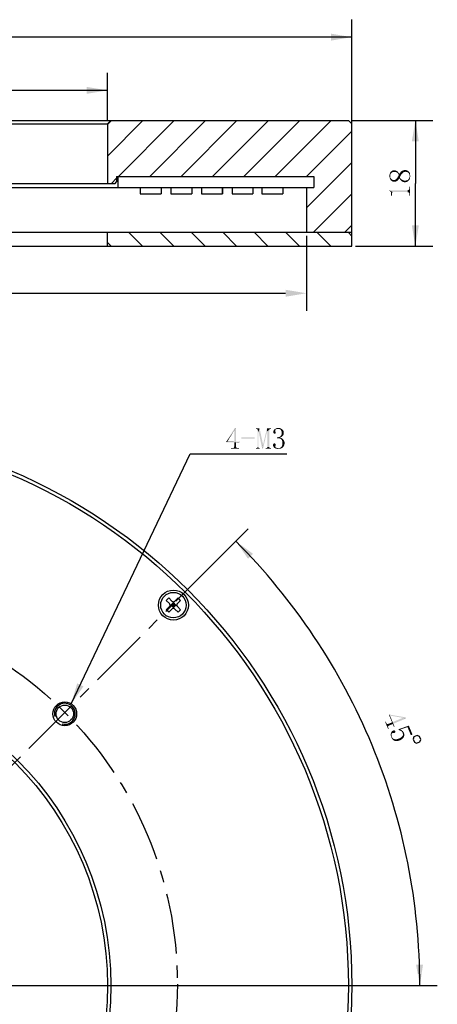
# Model space of a CAD drawing. Header units: millimetres. Extents: x 62 to 238, y 11 to 279.
# Tile 4 of 4: x 178 to 238, y 136 to 277. Entities that reach past the tile are written whole.
import ezdxf

# ---------------------------------------------------------------- set-up
doc = ezdxf.new("R2010")
doc.units = ezdxf.units.MM
doc.header["$LTSCALE"] = 23.1
doc.header["$PDMODE"] = 3
doc.header["$PDSIZE"] = 8
doc.linetypes.add('CENTER', pattern=[0.6, 0.375, -0.075, 0.075, -0.075])
doc.layers.get('0').update_dxf_attribs({"linetype": 'CONTINUOUS'})
doc.layers.get('Defpoints').update_dxf_attribs({"linetype": 'CONTINUOUS'})
for name, color, linetype in [('00_COMPONENTS', 7, 'CONTINUOUS'), ('03_ALL_AXES', 7, 'CONTINUOUS'), ('50_ALL_DETAILS', 7, 'CONTINUOUS'), ('51__DRAFT_DIMS', 7, 'CONTINUOUS')]:
    doc.layers.add(name, color=color, linetype=linetype)
doc.styles.get("Standard").update_dxf_attribs({"font": 'simfang.ttf'})
doc.dimstyles.new('DIMSTYLE_2', dxfattribs={"dimtxt": 3, "dimasz": 3, "dimexe": 2.5, "dimexo": 0.5, "dimgap": 3, "dimtad": 1, "dimdec": 1, "dimdsep": 46, "dimtxsty": 'STANDARD', "dimblk": '_FILLED', "dimblk1": '_FILLED', "dimblk2": '_FILLED', "dimcen": 0.09, "dimclrt": 3, "dimazin": 2, "dimtp": 0.5, "dimtm": 0.5, "dimtfac": 1, "dimtdec": -1, "dimtofl": 0, "dimtmove": 0, "dimatfit": 3, "dimldrblk": '_FILLED', "dimfxl": 1, "dimtolj": 1, "dimarcsym": 0})
doc.dimstyles.new('DIMSTYLE_3', dxfattribs={"dimtxt": 3, "dimasz": 3, "dimexe": 2.5, "dimexo": 0.5, "dimgap": 0.75, "dimtad": 1, "dimdsep": 46, "dimtxsty": 'STANDARD', "dimblk": '_FILLED', "dimblk1": '_FILLED', "dimblk2": '_FILLED', "dimcen": 0.09, "dimclrt": 3, "dimazin": 2, "dimtp": 0.5, "dimtm": 0.5, "dimtfac": 1, "dimtofl": 0, "dimtmove": 0, "dimatfit": 3, "dimldrblk": '_FILLED', "dimfxl": 1, "dimtolj": 1, "dimarcsym": 0})
doc.dimstyles.new('DIMSTYLE_4', dxfattribs={"dimtxt": 3, "dimasz": 3, "dimexe": 2.5, "dimexo": 0.5, "dimgap": 0.75, "dimtad": 1, "dimdsep": 46, "dimtxsty": 'STANDARD', "dimblk": '_FILLED', "dimblk1": '_FILLED', "dimblk2": '_FILLED', "dimcen": 0.09, "dimclrt": 3, "dimazin": 2, "dimtp": 0.3, "dimtm": 0.3, "dimtfac": 1, "dimtofl": 0, "dimtmove": 0, "dimatfit": 3, "dimldrblk": '_FILLED', "dimfxl": 1, "dimtolj": 1, "dimarcsym": 0})
doc.dimstyles.new('DIMSTYLE_5', dxfattribs={"dimtxt": 3, "dimasz": 3, "dimexe": 2.5, "dimexo": 0.5, "dimgap": 0.75, "dimtad": 1, "dimdsep": 46, "dimtxsty": 'STANDARD', "dimblk": '_FILLED', "dimblk1": '_FILLED', "dimblk2": '_FILLED', "dimcen": 0.09, "dimclrt": 3, "dimazin": 2, "dimtp": 0.2, "dimtm": 0.2, "dimtfac": 1, "dimtofl": 0, "dimtmove": 0, "dimatfit": 3, "dimldrblk": '_FILLED', "dimfxl": 1, "dimtolj": 1, "dimarcsym": 0})
doc.dimstyles.get("Standard").update_dxf_attribs({"dimtxt": 3, "dimasz": 3, "dimexe": 2.5, "dimexo": 0.5, "dimtad": 1, "dimdsep": 46, "dimtxsty": 'STANDARD', "dimblk": '_FILLED', "dimblk1": '_FILLED', "dimblk2": '_FILLED', "dimcen": 0.09, "dimclrt": 3, "dimazin": 2, "dimtol": 1, "dimtp": 0.01, "dimtm": 0.01, "dimtfac": 1, "dimtofl": 0, "dimtmove": 0, "dimatfit": 3, "dimldrblk": '_FILLED', "dimfxl": 1, "dimtolj": 1, "dimarcsym": 0})

# ---------------------------------------------------------------- blocks, each defined once
blk = doc.blocks.new('*D2')
at = {"layer": '51__DRAFT_DIMS', "color": 4}
for p, q in [((200.09, 193.91), (210.46, 204.28)), ((180.6, 138.92), (237.53, 138.92))]:
    blk.add_line(p, q, dxfattribs=at)
for start, end in [(22.5, 45), (0, 22.5)]:
    blk.add_arc((145.1, 138.92), 89.92, start, end, dxfattribs=at)
for points in [[(211.14, 200.7), (208.69, 202.51), (210.42, 200)], [(234.48, 141.91), (235.03, 138.92), (235.48, 141.93)]]:
    blk.add_solid(points, dxfattribs=at)
blk = doc.blocks.new('_FILLED')
at = {"color": 0, "linetype": 'ByBlock'}
blk.add_solid([(0, 0), (-1, 0.167), (-1, -0.167)], dxfattribs=at)
blk = doc.blocks.new('*D3')
at = {"layer": '51__DRAFT_DIMS', "color": 4}
for p, q in [((65.29, 261.22), (65.29, 277.15)), ((225.29, 261.22), (225.29, 277.15)), ((65.29, 274.65), (145.29, 274.65)), ((225.29, 274.65), (145.29, 274.65))]:
    blk.add_line(p, q, dxfattribs=at)
at = {"layer": '51__DRAFT_DIMS', "color": 4, "xscale": 3, "yscale": 3, "zscale": 3, "rotation": 180}
blk.add_blockref('_FILLED', (65.29, 274.65), dxfattribs=at)
at = {"layer": '51__DRAFT_DIMS', "color": 4, "xscale": 3, "yscale": 3, "zscale": 3}
blk.add_blockref('_FILLED', (225.29, 274.65), dxfattribs=at)
blk = doc.blocks.new('*D4')
at = {"layer": '51__DRAFT_DIMS', "color": 4}
for p, q in [((100.29, 262.72), (100.29, 269.53)), ((190.29, 262.72), (190.29, 269.53)), ((100.29, 267.03), (145.29, 267.03)), ((190.29, 267.03), (145.29, 267.03))]:
    blk.add_line(p, q, dxfattribs=at)
at = {"layer": '51__DRAFT_DIMS', "color": 4, "xscale": 3, "yscale": 3, "zscale": 3, "rotation": 180}
blk.add_blockref('_FILLED', (100.29, 267.03), dxfattribs=at)
at = {"layer": '51__DRAFT_DIMS', "color": 4, "xscale": 3, "yscale": 3, "zscale": 3}
blk.add_blockref('_FILLED', (190.29, 267.03), dxfattribs=at)
blk = doc.blocks.new('*D5')
at = {"layer": '51__DRAFT_DIMS', "color": 4}
for p, q in [((225.29, 262.72), (236.88, 262.72)), ((234.38, 262.72), (234.38, 253.72)), ((234.38, 244.72), (234.38, 253.72)), ((225.79, 244.72), (236.88, 244.72))]:
    blk.add_line(p, q, dxfattribs=at)
at = {"layer": '51__DRAFT_DIMS', "color": 4, "xscale": 3, "yscale": 3, "zscale": 3}
for p, rotation in [((234.38, 262.72), 90), ((234.38, 244.72), 270)]:
    blk.add_blockref('_FILLED', p, dxfattribs=dict(at, rotation=rotation))
blk = doc.blocks.new('*D7')
at = {"layer": '51__DRAFT_DIMS', "color": 0, "lineweight": -2}
for p, q in [((71.79, 246.22), (71.79, 235.5)), ((218.79, 246.22), (218.79, 235.5)), ((74.79, 238), (215.79, 238))]:
    blk.add_line(p, q, dxfattribs=at)
at = {"layer": 'Defpoints', "color": 0}
for p in [(71.79, 246.72), (218.79, 246.72), (218.79, 238)]:
    blk.add_point(p, dxfattribs=at)
at = {"layer": '51__DRAFT_DIMS', "color": 0, "linetype": 'ByBlock', "lineweight": -2, "xscale": 3, "yscale": 3, "zscale": 3, "rotation": 180}
blk.add_blockref('_FILLED', (71.79, 238), dxfattribs=at)
at = {"layer": '51__DRAFT_DIMS', "color": 0, "linetype": 'ByBlock', "lineweight": -2, "xscale": 3, "yscale": 3, "zscale": 3}
blk.add_blockref('_FILLED', (218.79, 238), dxfattribs=at)
at = {"layer": '51__DRAFT_DIMS', "color": 3, "insert": (145.29, 240.26), "char_height": 3, "attachment_point": 5}
blk.add_mtext('\\A1;147', dxfattribs=at)

msp = doc.modelspace()

# ---------------------------------------------------------------- hatches: boundary and pattern name
h = msp.add_hatch()
h.set_pattern_fill('ANSI31', color=256)
h.paths.add_polyline_path([(65.78663, 262.71933), (65.28663, 262.21933), (65.28663, 246.71933), (71.78663, 246.71933), (71.78663, 253.11933), (70.72766, 253.11933), (70.72766, 254.71933), (98.78663, 254.71933), (98.98663, 254.71933), (98.98663, 253.91933), (99.18663, 253.71933), (100.28663, 253.71933), (100.28663, 262.21933), (99.78663, 262.71933)])
h.paths.add_polyline_path([(225.28663, 246.71933), (225.28663, 262.21933), (224.78663, 262.71933), (190.78663, 262.71933), (190.28663, 262.21933), (190.28663, 253.71933), (191.38663, 253.71933), (191.58663, 253.91933), (191.58663, 254.71933), (191.78663, 254.71933), (219.8456, 254.71933), (219.8456, 253.11933), (218.78663, 253.11933), (218.78663, 246.71933)])
h = msp.add_hatch()
h.set_pattern_fill('ANSI31', color=256, angle=90)
h.paths.add_polyline_path([(225.28663, 246.71933), (218.78663, 246.71933), (190.28663, 246.71933), (190.28663, 244.71933), (225.28663, 244.71933)])
h.paths.add_polyline_path([(65.28663, 246.71933), (65.28663, 244.71933), (100.28663, 244.71933), (100.28663, 246.71933), (71.78663, 246.71933)])

# ---------------------------------------------------------------- linework, layer by layer
at = {"layer": '00_COMPONENTS', "color": 7}
for p, q in [((65.78663, 262.71933), (224.78663, 262.71933)), ((100.28663, 262.21933), (190.28663, 262.21933)), ((190.28663, 262.21933), (190.78663, 262.71933)), ((190.28663, 262.21933), (190.28663, 253.71933)), ((224.78663, 262.71933), (225.28663, 262.21933)), ((225.28663, 244.71933), (225.28663, 262.21933)), ((99.18663, 253.71933), (191.38663, 253.71933)), ((191.38663, 253.71933), (191.58663, 253.91933)), ((191.58663, 254.71933), (219.8456, 254.71933)), ((191.58663, 254.71933), (191.58663, 253.91933)), ((191.78663, 254.71933), (191.78663, 253.11933)), ((219.8456, 254.71933), (219.8456, 253.11933)), ((70.72766, 253.11933), (219.8456, 253.11933)), ((194.97427, 253.11933), (194.97427, 252.24453)), ((194.97427, 252.24453), (197.97748, 252.24453)), ((197.97145, 253.11933), (197.97145, 252.24453)), ((197.97748, 253.11933), (197.97748, 252.24453)), ((199.35776, 253.11933), (199.35776, 252.24453)), ((199.35776, 252.24453), (202.36098, 252.24453)), ((202.35494, 253.11933), (202.35494, 252.24453)), ((202.36098, 253.11933), (202.36098, 252.24453)), ((203.74126, 253.11933), (203.74126, 252.24453)), ((203.74126, 252.24453), (206.74447, 252.24453)), ((206.73844, 253.11933), (206.73844, 252.24453)), ((206.74447, 253.11933), (206.74447, 252.24453)), ((208.12475, 253.11933), (208.12475, 252.24453)), ((208.12475, 252.24453), (211.12797, 252.24453)), ((211.12194, 253.11933), (211.12194, 252.24453)), ((211.12797, 253.11933), (211.12797, 252.24453)), ((212.38455, 253.11933), (212.38455, 252.24453)), ((212.38455, 252.24453), (215.38777, 252.24453)), ((215.38173, 253.11933), (215.38173, 252.24453)), ((215.38777, 253.11933), (215.38777, 252.24453)), ((218.78663, 253.11933), (218.78663, 246.71933)), ((65.28663, 246.71933), (225.28663, 246.71933)), ((190.28663, 244.71933), (190.28663, 246.71933)), ((65.28663, 244.71933), (225.28663, 244.71933)), ((198.70854, 194.04091), (199.0621, 194.39446)), ((199.16816, 193.58129), (198.70854, 194.04091)), ((199.16816, 193.15703), (198.70854, 192.69741)), ((199.52172, 193.93484), (199.0621, 194.39446)), ((199.25603, 193.36916), (200.21167, 193.36916)), ((199.3803, 193.36916), (199.73385, 193.72271)), ((199.73385, 193.0156), (199.3803, 193.36916)), ((199.91063, 193.54593), (199.55707, 193.19238)), ((199.91063, 193.19238), (199.55707, 193.54593)), ((199.73385, 192.89134), (199.73385, 193.84697)), ((200.0874, 193.36916), (199.73385, 193.72271)), ((199.73385, 193.0156), (200.0874, 193.36916)), ((200.4056, 194.39446), (199.94598, 193.93484)), ((200.75915, 194.04091), (200.29954, 193.58129)), ((200.75915, 192.69741), (200.29954, 193.15703)), ((200.75915, 194.04091), (200.4056, 194.39446)), ((199.0621, 192.34385), (198.70854, 192.69741)), ((199.52172, 192.80347), (199.0621, 192.34385)), ((200.4056, 192.34385), (199.94598, 192.80347)), ((200.4056, 192.34385), (200.75915, 192.69741))]:
    msp.add_line(p, q, dxfattribs=at)
for centre, radius in [((145.28663, 138.92194), 80), ((145.28663, 138.92194), 79.5), ((199.73385, 193.36916), 2.15), ((199.73385, 193.36916), 1.825), ((145.28663, 138.92194), 45.5), ((145.28663, 138.92194), 45), ((184.1775, 177.81281), 1.7), ((184.1775, 177.81281), 1.25)]:
    msp.add_circle(centre, radius, dxfattribs=at)
for centre, start, end in [((198.95603, 193.36916), 315, 45), ((199.73385, 194.14697), 225, 315), ((200.51167, 193.36916), 135, 225), ((199.73385, 192.59134), 45, 135)]:
    msp.add_arc(centre, 0.3, start, end, dxfattribs=at)
at = {"layer": '00_COMPONENTS', "color": 4}
msp.add_arc((184.1775, 177.81281), 1.5, 255, 195, dxfattribs=at)
at = {"layer": '03_ALL_AXES', "color": 1, "linetype": 'CENTER'}
msp.add_line((145.28663, 138.92194), (228.28663, 138.92194), dxfattribs=at)
at = {"layer": '50_ALL_DETAILS', "color": 1, "linetype": 'CENTER'}
msp.add_line((90.84133, 84.65943), (199.73577, 193.55387), dxfattribs=at)
msp.add_circle((145.28855, 139.10665), 55.0142, dxfattribs=at)
at = {"layer": '50_ALL_DETAILS', "color": 3}
for points in [[(208.69875, 218.7316), (208.4175, 218.28629), (207.26906, 216.71598)], [(208.69875, 218.7316), (207.26906, 216.71598), (208.53469, 218.7316)], [(208.44094, 218.28629), (208.4175, 218.28629), (208.69875, 218.7316)], [(208.44094, 216.73942), (208.44094, 218.28629), (208.69875, 218.7316)], [(208.44094, 216.73942), (208.69875, 218.7316), (208.69875, 216.73942)], [(212.07375, 218.68473), (211.55812, 218.59098), (211.55812, 218.68473)], [(211.62844, 218.59098), (211.55812, 218.59098), (212.07375, 218.68473)], [(211.69875, 218.56754), (211.62844, 218.59098), (212.07375, 218.68473)], [(211.74562, 218.5441), (211.69875, 218.56754), (212.07375, 218.68473)], [(211.76906, 218.49723), (211.74562, 218.5441), (212.07375, 218.68473)], [(211.7925, 218.45035), (211.76906, 218.49723), (212.07375, 218.68473)], [(211.88625, 218.19254), (211.7925, 218.45035), (212.07375, 218.68473)], [(211.88625, 218.19254), (211.7925, 215.98942), (211.7925, 218.45035)], [(211.93312, 218.19254), (211.88625, 218.19254), (212.07375, 218.68473)], [(211.93312, 218.19254), (212.07375, 218.68473), (212.56594, 216.38785)], [(213.15187, 218.23942), (212.58937, 216.38785), (213.12844, 218.68473)], [(213.12844, 218.68473), (213.69094, 218.68473), (213.50344, 218.5441)], [(213.12844, 218.68473), (213.50344, 218.5441), (213.15187, 218.23942)], [(213.50344, 218.5441), (213.45656, 218.49723), (213.15187, 218.23942)], [(213.45656, 218.49723), (213.45656, 218.45035), (213.15187, 218.23942)], [(213.17531, 218.23942), (213.15187, 218.23942), (213.45656, 218.45035)], [(213.17531, 215.98942), (213.17531, 218.23942), (213.45656, 218.45035)], [(213.17531, 215.98942), (213.45656, 218.45035), (213.45656, 215.98942)], [(213.69094, 218.68473), (213.55031, 218.56754), (213.50344, 218.5441)], [(213.69094, 218.68473), (213.62062, 218.59098), (213.55031, 218.56754)], [(213.62062, 218.59098), (213.69094, 218.68473), (213.69094, 218.59098)], [(214.34719, 218.45035), (214.08937, 218.38004), (214.15969, 218.47379)], [(214.34719, 218.45035), (214.32375, 218.40348), (214.08937, 218.38004)], [(214.46437, 218.54411), (214.15969, 218.47379), (214.27687, 218.56754)], [(214.46437, 218.54411), (214.39406, 218.49723), (214.15969, 218.47379)], [(214.15969, 218.47379), (214.39406, 218.49723), (214.34719, 218.45035)], [(214.58156, 218.59098), (214.27687, 218.56754), (214.39406, 218.63785)], [(214.27687, 218.56754), (214.58156, 218.59098), (214.46437, 218.54411)], [(215.09719, 218.66129), (214.39406, 218.63785), (214.51125, 218.68473)], [(214.58156, 218.59098), (214.39406, 218.63785), (215.09719, 218.66129)], [(214.95656, 218.70817), (214.51125, 218.68473), (214.65187, 218.70817)], [(214.51125, 218.68473), (214.95656, 218.70817), (215.09719, 218.66129)], [(214.72219, 218.59098), (214.58156, 218.59098), (215.09719, 218.66129)], [(214.65187, 218.70817), (214.7925, 218.7316), (214.95656, 218.70817)], [(214.83937, 218.59098), (214.72219, 218.59098), (215.09719, 218.66129)], [(214.83937, 218.59098), (215.09719, 218.66129), (215.21437, 218.59098)], [(215.21437, 218.59098), (214.95656, 218.54411), (214.83937, 218.59098)], [(215.05031, 218.49723), (214.95656, 218.54411), (215.21437, 218.59098)], [(215.05031, 218.49723), (215.21437, 218.59098), (215.33156, 218.49723)], [(215.33156, 218.49723), (215.12062, 218.42692), (215.05031, 218.49723)], [(215.12062, 218.42692), (215.33156, 218.49723), (215.42531, 218.40348)], [(215.42531, 218.40348), (215.1675, 218.33317), (215.12062, 218.42692)], [(208.4175, 218.28629), (207.43312, 216.73942), (207.26906, 216.71598)], [(211.37062, 217.37223), (209.47219, 217.20817), (209.47219, 217.37223)], [(209.47219, 217.20817), (211.37062, 217.37223), (211.37062, 217.20817)], [(211.7925, 215.98942), (211.88625, 218.19254), (211.88625, 215.98942)], [(212.56594, 216.38785), (212.44875, 215.75504), (211.93312, 218.19254)], [(212.44875, 215.75504), (212.58937, 216.38785), (213.15187, 218.23942)], [(212.44875, 215.75504), (213.15187, 218.23942), (212.56594, 215.75504)], [(214.32375, 218.23942), (214.0425, 218.14567), (214.06594, 218.26285)], [(214.32375, 218.23942), (214.34719, 218.19254), (214.0425, 218.14567)], [(214.34719, 218.19254), (214.34719, 218.16911), (214.0425, 218.14567)], [(214.0425, 218.14567), (214.34719, 218.16911), (214.37062, 218.12223)], [(214.37062, 218.12223), (214.0425, 218.07536), (214.0425, 218.14567)], [(214.0425, 218.07536), (214.37062, 218.12223), (214.39406, 218.07536)], [(214.39406, 218.07536), (214.06594, 218.02848), (214.0425, 218.07536)], [(214.32375, 218.33317), (214.06594, 218.26285), (214.08937, 218.38004)], [(214.32375, 218.33317), (214.32375, 218.28629), (214.06594, 218.26285)], [(214.06594, 218.26285), (214.32375, 218.28629), (214.32375, 218.23942)], [(214.06594, 218.02848), (214.39406, 218.07536), (214.37062, 218.00504)], [(214.37062, 218.00504), (214.06594, 217.9816), (214.06594, 218.02848)], [(214.11281, 217.95817), (214.06594, 217.9816), (214.37062, 218.00504)], [(214.08937, 218.38004), (214.32375, 218.40348), (214.32375, 218.33317)], [(214.11281, 217.95817), (214.37062, 218.00504), (214.34719, 217.95817)], [(214.34719, 217.95817), (214.15969, 217.91129), (214.11281, 217.95817)], [(214.15969, 217.91129), (214.34719, 217.95817), (214.30031, 217.91129)], [(214.30031, 217.91129), (214.23, 217.88785), (214.15969, 217.91129)], [(215.14406, 217.39567), (214.58156, 217.37223), (214.74562, 217.39567)], [(214.58156, 217.37223), (215.14406, 217.39567), (215.00344, 217.34879)], [(215.00344, 217.34879), (214.58156, 217.25504), (214.58156, 217.37223)], [(215.00344, 217.34879), (215.19094, 217.27848), (214.58156, 217.25504)], [(214.67531, 217.25504), (214.58156, 217.25504), (215.19094, 217.27848)], [(214.7925, 217.25504), (214.67531, 217.25504), (215.19094, 217.27848)], [(214.74562, 217.39567), (214.88625, 217.4191), (215.23781, 217.44254)], [(214.74562, 217.39567), (215.23781, 217.44254), (215.14406, 217.39567)], [(214.86281, 217.2316), (214.7925, 217.25504), (215.19094, 217.27848)], [(214.95656, 217.20817), (214.86281, 217.2316), (215.19094, 217.27848)], [(215.23781, 217.44254), (214.88625, 217.4191), (214.98, 217.46598)], [(215.02687, 217.18473), (214.95656, 217.20817), (215.19094, 217.27848)], [(215.33156, 217.53629), (214.98, 217.46598), (215.07375, 217.53629)], [(214.98, 217.46598), (215.33156, 217.53629), (215.23781, 217.44254)], [(215.02687, 217.18473), (215.19094, 217.27848), (215.33156, 217.18473)], [(215.33156, 217.18473), (215.09719, 217.16129), (215.02687, 217.18473)], [(215.40187, 217.6066), (215.07375, 217.53629), (215.14406, 217.63004)], [(215.07375, 217.53629), (215.40187, 217.6066), (215.33156, 217.53629)], [(215.14406, 217.11442), (215.09719, 217.16129), (215.33156, 217.18473)], [(215.47219, 217.70035), (215.14406, 217.63004), (215.21437, 217.74723)], [(215.14406, 217.63004), (215.47219, 217.70035), (215.40187, 217.6066)], [(215.14406, 217.11442), (215.33156, 217.18473), (215.44875, 217.09098)], [(215.44875, 217.09098), (215.19094, 217.06754), (215.14406, 217.11442)], [(215.1675, 218.33317), (215.42531, 218.40348), (215.49562, 218.28629)], [(215.49562, 218.28629), (215.21437, 218.21598), (215.1675, 218.33317)], [(215.26125, 216.97379), (215.19094, 217.06754), (215.44875, 217.09098)], [(215.21437, 218.21598), (215.49562, 218.28629), (215.51906, 218.16911)], [(215.51906, 218.16911), (215.23781, 218.12223), (215.21437, 218.21598)], [(215.51906, 217.81754), (215.21437, 217.74723), (215.23781, 217.86442)], [(215.21437, 217.74723), (215.51906, 217.81754), (215.47219, 217.70035)], [(215.23781, 218.12223), (215.51906, 218.16911), (215.5425, 218.05192)], [(215.5425, 218.05192), (215.23781, 218.00504), (215.23781, 218.12223)], [(215.23781, 218.00504), (215.5425, 218.05192), (215.5425, 217.93473)], [(215.5425, 217.93473), (215.23781, 217.86442), (215.23781, 218.00504)], [(215.23781, 217.86442), (215.5425, 217.93473), (215.51906, 217.81754)], [(215.26125, 216.97379), (215.44875, 217.09098), (215.51906, 216.97379)], [(208.69875, 216.73942), (209.1675, 216.73942), (207.26906, 216.71598)], [(208.44094, 216.73942), (208.69875, 216.73942), (207.26906, 216.71598)], [(207.43312, 216.73942), (208.44094, 216.73942), (207.26906, 216.71598)], [(207.26906, 216.64567), (207.26906, 216.71598), (209.1675, 216.73942)], [(208.44094, 216.64567), (207.26906, 216.64567), (209.1675, 216.73942)], [(208.95656, 215.84879), (209.12062, 215.84879), (207.97219, 215.75504)], [(208.86281, 215.84879), (208.95656, 215.84879), (207.97219, 215.75504)], [(208.30031, 215.84879), (208.86281, 215.84879), (207.97219, 215.75504)], [(208.23, 215.84879), (208.30031, 215.84879), (207.97219, 215.75504)], [(208.18312, 215.84879), (208.23, 215.84879), (207.97219, 215.75504)], [(208.18312, 215.84879), (207.97219, 215.75504), (207.97219, 215.84879)], [(207.97219, 215.75504), (209.12062, 215.84879), (209.12062, 215.75504)], [(208.30031, 215.84879), (208.34719, 215.87223), (208.76906, 215.89567)], [(208.30031, 215.84879), (208.76906, 215.89567), (208.86281, 215.84879)], [(208.76906, 215.89567), (208.34719, 215.87223), (208.37062, 215.89567)], [(208.74562, 215.9191), (208.37062, 215.89567), (208.39406, 215.9191)], [(208.37062, 215.89567), (208.74562, 215.9191), (208.76906, 215.89567)], [(208.72219, 215.96598), (208.39406, 215.9191), (208.4175, 215.96598)], [(208.39406, 215.9191), (208.72219, 215.96598), (208.74562, 215.9191)], [(208.69875, 216.05973), (208.4175, 216.01285), (208.44094, 216.05973)], [(208.4175, 216.01285), (208.69875, 216.05973), (208.72219, 216.01285)], [(208.72219, 216.01285), (208.4175, 215.96598), (208.4175, 216.01285)], [(208.4175, 215.96598), (208.72219, 216.01285), (208.72219, 215.96598)], [(208.69875, 216.64567), (208.44094, 216.64567), (209.1675, 216.73942)], [(208.69875, 216.64567), (208.44094, 216.05973), (208.44094, 216.64567)], [(208.44094, 216.05973), (208.69875, 216.64567), (208.69875, 216.05973)], [(208.69875, 216.64567), (209.1675, 216.73942), (209.1675, 216.64567)], [(212.05031, 215.84879), (212.09719, 215.84879), (211.58156, 215.75504)], [(211.98, 215.84879), (212.05031, 215.84879), (211.58156, 215.75504)], [(211.69875, 215.84879), (211.98, 215.84879), (211.58156, 215.75504)], [(211.62844, 215.84879), (211.69875, 215.84879), (211.58156, 215.75504)], [(211.62844, 215.84879), (211.58156, 215.75504), (211.58156, 215.84879)], [(211.58156, 215.75504), (212.09719, 215.84879), (212.09719, 215.75504)], [(211.93312, 215.87223), (211.69875, 215.84879), (211.74562, 215.87223)], [(211.69875, 215.84879), (211.93312, 215.87223), (211.98, 215.84879)], [(211.90969, 215.9191), (211.74562, 215.87223), (211.76906, 215.9191)], [(211.74562, 215.87223), (211.90969, 215.9191), (211.93312, 215.87223)], [(211.88625, 215.98942), (211.76906, 215.9191), (211.7925, 215.98942)], [(211.76906, 215.9191), (211.88625, 215.98942), (211.90969, 215.9191)], [(212.56594, 216.38785), (212.58937, 216.38785), (212.44875, 215.75504)], [(213.62062, 215.84879), (213.69094, 215.84879), (212.94094, 215.75504)], [(213.55031, 215.84879), (213.62062, 215.84879), (212.94094, 215.75504)], [(213.105, 215.84879), (213.55031, 215.84879), (212.94094, 215.75504)], [(213.03469, 215.84879), (213.105, 215.84879), (212.94094, 215.75504)], [(213.03469, 215.84879), (212.94094, 215.75504), (212.94094, 215.84879)], [(212.94094, 215.75504), (213.69094, 215.84879), (213.69094, 215.75504)], [(213.50344, 215.87223), (213.105, 215.84879), (213.15187, 215.87223)], [(213.105, 215.84879), (213.50344, 215.87223), (213.55031, 215.84879)], [(213.45656, 215.9191), (213.15187, 215.87223), (213.17531, 215.9191)], [(213.15187, 215.87223), (213.45656, 215.9191), (213.50344, 215.87223)], [(213.45656, 215.98942), (213.17531, 215.9191), (213.17531, 215.98942)], [(213.17531, 215.9191), (213.45656, 215.98942), (213.45656, 215.9191)], [(214.39406, 216.31754), (213.99562, 216.27067), (214.01906, 216.36442)], [(213.99562, 216.27067), (214.39406, 216.31754), (214.37062, 216.24723)], [(214.37062, 216.24723), (213.99562, 216.17692), (213.99562, 216.27067)], [(213.99562, 216.17692), (214.37062, 216.24723), (214.34719, 216.17692)], [(214.34719, 216.17692), (214.0425, 216.05973), (213.99562, 216.17692)], [(214.34719, 216.45817), (214.37062, 216.38786), (214.01906, 216.36442)], [(214.34719, 216.45817), (214.01906, 216.36442), (214.06594, 216.45817)], [(214.01906, 216.36442), (214.37062, 216.38786), (214.39406, 216.31754)], [(214.34719, 216.17692), (214.32375, 216.13004), (214.0425, 216.05973)], [(214.0425, 216.05973), (214.32375, 216.13004), (214.32375, 216.05973)], [(214.32375, 216.05973), (214.11281, 215.96598), (214.0425, 216.05973)], [(214.27687, 216.50504), (214.32375, 216.4816), (214.06594, 216.45817)], [(214.27687, 216.50504), (214.06594, 216.45817), (214.13625, 216.50504)], [(214.06594, 216.45817), (214.32375, 216.4816), (214.34719, 216.45817)], [(214.32375, 216.05973), (214.32375, 216.01286), (214.11281, 215.96598)], [(214.11281, 215.96598), (214.32375, 216.01286), (214.34719, 215.96598)], [(214.34719, 215.96598), (214.20656, 215.87223), (214.11281, 215.96598)], [(214.25344, 216.52848), (214.13625, 216.50504), (214.20656, 216.52848)], [(214.13625, 216.50504), (214.25344, 216.52848), (214.27687, 216.50504)], [(214.34719, 215.96598), (214.39406, 215.94254), (214.20656, 215.87223)], [(214.39406, 215.94254), (214.44094, 215.89567), (214.20656, 215.87223)], [(214.20656, 215.87223), (214.44094, 215.89567), (214.58156, 215.84879)], [(214.58156, 215.84879), (214.32375, 215.80192), (214.20656, 215.87223)], [(214.58156, 215.84879), (214.72219, 215.82535), (214.32375, 215.80192)], [(214.32375, 215.80192), (214.72219, 215.82535), (215.28469, 215.84879)], [(214.32375, 215.80192), (215.28469, 215.84879), (215.12062, 215.77848)], [(215.12062, 215.77848), (214.46437, 215.75504), (214.32375, 215.80192)], [(214.46437, 215.75504), (215.12062, 215.77848), (214.95656, 215.75504)], [(214.95656, 215.75504), (214.605, 215.73161), (214.46437, 215.75504)], [(214.605, 215.73161), (214.95656, 215.75504), (214.74562, 215.73161)], [(215.28469, 215.84879), (214.72219, 215.82535), (214.88625, 215.84879)], [(215.28469, 215.84879), (214.88625, 215.84879), (215.00344, 215.87223)], [(215.00344, 215.87223), (215.09719, 215.94254), (215.42531, 215.96598)], [(215.00344, 215.87223), (215.42531, 215.96598), (215.28469, 215.84879)], [(215.42531, 215.96598), (215.09719, 215.94254), (215.19094, 216.01286)], [(215.51906, 216.08317), (215.19094, 216.01286), (215.26125, 216.1066)], [(215.19094, 216.01286), (215.51906, 216.08317), (215.42531, 215.96598)], [(215.51906, 216.97379), (215.30812, 216.8566), (215.26125, 216.97379)], [(215.58937, 216.22379), (215.26125, 216.1066), (215.30812, 216.24723)], [(215.26125, 216.1066), (215.58937, 216.22379), (215.51906, 216.08317)], [(215.51906, 216.97379), (215.58937, 216.88004), (215.30812, 216.8566)], [(215.30812, 216.8566), (215.58937, 216.88004), (215.63625, 216.76285)], [(215.63625, 216.76285), (215.33156, 216.71598), (215.30812, 216.8566)], [(215.63625, 216.38786), (215.30812, 216.24723), (215.33156, 216.38786)], [(215.30812, 216.24723), (215.63625, 216.38786), (215.58937, 216.22379)], [(215.33156, 216.71598), (215.63625, 216.76285), (215.65969, 216.64567)], [(215.65969, 216.64567), (215.355, 216.57535), (215.33156, 216.71598)], [(215.65969, 216.52848), (215.33156, 216.38786), (215.355, 216.57535)], [(215.33156, 216.38786), (215.65969, 216.52848), (215.63625, 216.38786)], [(215.355, 216.57535), (215.65969, 216.64567), (215.65969, 216.52848)]]:
    msp.add_solid(points, dxfattribs=at)
at = {"layer": '51__DRAFT_DIMS', "color": 3}
msp.add_lwpolyline([(234.64896, 174.71048), (234.18702, 174.51913), (234.05172, 174.1925), (234.24305, 173.73056), (234.56969, 173.59526), (235.03163, 173.78661), (235.16693, 174.11325), (234.97559, 174.57518), (234.64896, 174.71048)], dxfattribs=at)
for points in [[(230.72751, 254.44589), (230.68064, 254.96152), (230.72751, 255.12558)], [(230.77439, 254.30527), (230.72751, 255.12558), (230.77439, 255.26621)], [(230.72751, 255.12558), (230.77439, 254.30527), (230.72751, 254.44589)], [(230.8447, 255.05527), (230.77439, 255.26621), (230.86814, 255.38339)], [(230.77439, 254.30527), (230.77439, 255.26621), (230.79782, 254.63339)], [(230.79782, 254.79746), (230.79782, 254.63339), (230.77439, 255.26621)], [(230.79782, 254.93808), (230.79782, 254.79746), (230.77439, 255.26621)], [(230.8447, 255.05527), (230.79782, 254.93808), (230.77439, 255.26621)], [(230.86814, 255.38339), (230.89157, 255.14902), (230.8447, 255.05527)], [(230.96189, 255.21933), (230.86814, 255.38339), (230.98532, 255.47714)], [(230.96189, 255.21933), (230.89157, 255.14902), (230.86814, 255.38339)], [(230.98532, 255.47714), (231.05564, 255.28964), (230.96189, 255.21933)], [(231.05564, 255.28964), (230.98532, 255.47714), (231.10251, 255.54746)], [(231.10251, 255.54746), (231.17282, 255.33652), (231.05564, 255.28964)], [(231.17282, 255.33652), (231.10251, 255.54746), (231.24314, 255.59433)], [(231.24314, 255.59433), (231.26657, 255.35996), (231.17282, 255.33652)], [(231.38376, 255.35996), (231.26657, 255.35996), (231.24314, 255.59433)], [(231.38376, 255.35996), (231.24314, 255.59433), (231.38376, 255.59433)], [(231.38376, 255.59433), (231.47751, 255.59433), (231.50095, 255.35996)], [(231.38376, 255.59433), (231.50095, 255.35996), (231.38376, 255.35996)], [(231.50095, 255.35996), (231.47751, 255.59433), (231.57126, 255.57089)], [(231.57126, 255.57089), (231.5947, 255.33652), (231.50095, 255.35996)], [(231.66501, 255.31308), (231.5947, 255.33652), (231.57126, 255.57089)], [(231.66501, 255.31308), (231.57126, 255.57089), (231.66501, 255.52402)], [(231.66501, 255.52402), (231.75876, 255.26621), (231.66501, 255.31308)], [(231.75876, 255.26621), (231.66501, 255.52402), (231.75876, 255.47714)], [(231.75876, 255.47714), (231.82907, 255.19589), (231.75876, 255.26621)], [(231.82907, 255.19589), (231.75876, 255.47714), (231.85251, 255.40683)], [(231.85251, 255.40683), (231.89939, 255.12558), (231.82907, 255.19589)], [(231.89939, 255.12558), (231.85251, 255.40683), (231.92282, 255.31308)], [(231.92282, 255.31308), (231.94626, 255.05527), (231.89939, 255.12558)], [(232.01657, 254.93808), (231.94626, 255.05527), (231.92282, 255.31308)], [(232.01657, 254.93808), (231.92282, 255.31308), (232.01657, 255.19589)], [(232.01657, 254.93808), (232.01657, 255.19589), (232.08689, 254.44589)], [(232.08689, 254.44589), (232.01657, 255.19589), (232.08689, 255.07871)], [(232.1572, 254.53964), (232.08689, 255.07871), (232.1572, 255.19589)], [(232.08689, 255.07871), (232.1572, 254.32871), (232.08689, 254.44589)], [(232.1572, 254.53964), (232.1572, 254.32871), (232.08689, 255.07871)], [(232.22751, 254.75058), (232.1572, 255.19589), (232.25095, 255.31308)], [(232.1572, 255.19589), (232.22751, 254.75058), (232.1572, 254.53964)], [(232.25095, 255.31308), (232.32126, 254.91464), (232.22751, 254.75058)], [(232.32126, 254.91464), (232.25095, 255.31308), (232.3447, 255.43027)], [(232.3447, 255.43027), (232.41501, 255.05527), (232.32126, 254.91464)], [(232.41501, 255.05527), (232.3447, 255.43027), (232.46189, 255.50058)], [(232.46189, 255.50058), (232.5322, 255.17246), (232.41501, 255.05527)], [(232.5322, 255.17246), (232.46189, 255.50058), (232.55564, 255.54746)], [(232.55564, 255.54746), (232.62595, 255.26621), (232.5322, 255.17246)], [(232.62595, 255.26621), (232.55564, 255.54746), (232.67282, 255.59433)], [(232.67282, 255.59433), (232.74314, 255.33652), (232.62595, 255.26621)], [(232.74314, 255.33652), (232.67282, 255.59433), (232.79001, 255.61777)], [(232.79001, 255.61777), (232.83689, 255.35996), (232.74314, 255.33652)], [(232.83689, 255.35996), (232.79001, 255.61777), (232.9072, 255.64121)], [(232.9072, 255.64121), (232.95407, 255.38339), (232.83689, 255.35996)], [(233.07126, 255.35996), (232.95407, 255.38339), (232.9072, 255.64121)], [(233.07126, 255.35996), (232.9072, 255.64121), (233.07126, 255.61777)], [(233.07126, 255.61777), (233.18845, 255.33652), (233.07126, 255.35996)], [(233.18845, 255.33652), (233.07126, 255.61777), (233.21189, 255.57089)], [(233.21189, 255.57089), (233.30564, 255.28964), (233.18845, 255.33652)], [(233.30564, 255.28964), (233.21189, 255.57089), (233.32907, 255.50058)], [(233.32907, 255.50058), (233.37595, 255.21933), (233.30564, 255.28964)], [(233.37595, 255.21933), (233.32907, 255.50058), (233.44626, 255.38339)], [(233.44626, 255.38339), (233.4697, 255.14902), (233.37595, 255.21933)], [(233.51657, 255.03183), (233.4697, 255.14902), (233.44626, 255.38339)], [(233.54001, 254.91464), (233.51657, 255.03183), (233.44626, 255.38339)], [(233.54001, 254.91464), (233.44626, 255.38339), (233.56345, 255.26621)], [(233.56345, 255.26621), (233.56345, 254.75058), (233.54001, 254.91464)], [(233.56345, 254.75058), (233.56345, 255.26621), (233.63376, 254.42246)], [(233.63376, 254.58652), (233.63376, 254.42246), (233.56345, 255.26621)], [(233.63376, 254.93808), (233.63376, 254.58652), (233.56345, 255.26621)], [(233.63376, 254.93808), (233.56345, 255.26621), (233.63376, 255.12558)], [(230.68064, 254.60996), (230.6572, 254.79746), (230.68064, 254.96152)], [(230.68064, 254.96152), (230.72751, 254.44589), (230.68064, 254.60996)], [(230.79782, 254.63339), (230.86814, 254.16464), (230.77439, 254.30527)], [(230.79782, 254.63339), (230.82126, 254.51621), (230.86814, 254.16464)], [(230.86814, 254.16464), (230.82126, 254.51621), (230.89157, 254.39902)], [(230.89157, 254.39902), (230.98532, 254.07089), (230.86814, 254.16464)], [(230.89157, 254.39902), (230.96189, 254.32871), (230.98532, 254.07089)], [(230.98532, 254.07089), (230.96189, 254.32871), (231.05564, 254.25839)], [(231.05564, 254.25839), (231.10251, 254.00058), (230.98532, 254.07089)], [(231.10251, 254.00058), (231.05564, 254.25839), (231.12595, 254.23496)], [(231.12595, 254.23496), (231.24314, 253.95371), (231.10251, 254.00058)], [(231.12595, 254.23496), (231.2197, 254.18808), (231.24314, 253.95371)], [(231.24314, 253.95371), (231.2197, 254.18808), (231.31345, 254.18808)], [(231.31345, 254.18808), (231.38376, 253.95371), (231.24314, 253.95371)], [(231.38376, 253.95371), (231.31345, 254.18808), (231.4072, 254.21152)], [(231.4072, 254.21152), (231.47751, 253.95371), (231.38376, 253.95371)], [(231.47751, 253.95371), (231.4072, 254.21152), (231.50095, 254.23496)], [(231.50095, 254.23496), (231.5947, 253.97714), (231.47751, 253.95371)], [(231.5947, 253.97714), (231.50095, 254.23496), (231.5947, 254.30527)], [(231.68845, 254.02402), (231.5947, 254.30527), (231.68845, 254.39902)], [(231.5947, 254.30527), (231.68845, 254.02402), (231.5947, 253.97714)], [(231.7822, 254.07089), (231.68845, 254.39902), (231.7822, 254.49277)], [(231.68845, 254.39902), (231.7822, 254.07089), (231.68845, 254.02402)], [(231.85251, 254.14121), (231.7822, 254.49277), (231.85251, 254.63339)], [(231.7822, 254.49277), (231.85251, 254.14121), (231.7822, 254.07089)], [(231.94626, 254.23496), (231.85251, 254.63339), (231.94626, 254.77402)], [(231.85251, 254.63339), (231.94626, 254.23496), (231.85251, 254.14121)], [(232.01657, 254.32871), (231.94626, 254.77402), (232.01657, 254.93808)], [(231.94626, 254.77402), (232.01657, 254.32871), (231.94626, 254.23496)], [(232.01657, 254.93808), (232.08689, 254.44589), (232.01657, 254.32871)], [(232.1572, 254.53964), (232.22751, 254.44589), (232.25095, 254.21152)], [(232.1572, 254.53964), (232.25095, 254.21152), (232.1572, 254.32871)], [(232.25095, 254.21152), (232.22751, 254.44589), (232.29782, 254.37558)], [(232.29782, 254.37558), (232.3447, 254.11777), (232.25095, 254.21152)], [(232.3447, 254.11777), (232.29782, 254.37558), (232.39157, 254.30527)], [(232.39157, 254.30527), (232.43845, 254.02402), (232.3447, 254.11777)], [(232.43845, 254.02402), (232.39157, 254.30527), (232.48532, 254.23496)], [(232.48532, 254.23496), (232.55564, 253.95371), (232.43845, 254.02402)], [(232.55564, 253.95371), (232.48532, 254.23496), (232.60251, 254.18808)], [(232.60251, 254.18808), (232.67282, 253.90683), (232.55564, 253.95371)], [(232.67282, 253.90683), (232.60251, 254.18808), (232.69626, 254.14121)], [(232.69626, 254.14121), (232.79001, 253.88339), (232.67282, 253.90683)], [(232.79001, 253.88339), (232.69626, 254.14121), (232.81345, 254.11777)], [(232.81345, 254.11777), (232.93064, 253.88339), (232.79001, 253.88339)], [(232.93064, 253.88339), (232.81345, 254.11777), (232.93064, 254.11777)], [(233.07126, 253.90683), (232.93064, 254.11777), (233.07126, 254.14121)], [(232.93064, 254.11777), (233.07126, 253.90683), (232.93064, 253.88339)], [(233.07126, 254.14121), (233.18845, 254.16464), (233.21189, 253.95371)], [(233.07126, 254.14121), (233.21189, 253.95371), (233.07126, 253.90683)], [(233.21189, 253.95371), (233.18845, 254.16464), (233.30564, 254.21152)], [(233.30564, 254.21152), (233.32907, 254.02402), (233.21189, 253.95371)], [(233.32907, 254.02402), (233.30564, 254.21152), (233.37595, 254.30527)], [(233.37595, 254.30527), (233.44626, 254.14121), (233.32907, 254.02402)], [(233.44626, 254.14121), (233.37595, 254.30527), (233.4697, 254.39902)], [(233.4697, 254.39902), (233.56345, 254.28183), (233.44626, 254.14121)], [(233.4697, 254.39902), (233.51657, 254.51621), (233.56345, 254.28183)], [(233.51657, 254.51621), (233.54001, 254.63339), (233.56345, 254.28183)], [(233.56345, 254.28183), (233.54001, 254.63339), (233.56345, 254.75058)], [(233.56345, 254.75058), (233.63376, 254.42246), (233.56345, 254.28183)], [(233.63376, 254.93808), (233.6572, 254.75058), (233.63376, 254.58652)], [(230.6572, 252.73496), (230.70407, 252.64121), (230.6572, 252.66464)], [(230.77439, 252.59433), (230.70407, 252.64121), (230.6572, 252.73496)], [(230.82126, 252.54746), (230.77439, 252.59433), (230.6572, 252.73496)], [(231.0322, 252.38339), (230.82126, 252.54746), (230.6572, 252.73496)], [(231.07907, 252.43027), (231.0322, 252.38339), (230.6572, 252.73496)], [(231.12595, 252.45371), (231.07907, 252.43027), (230.6572, 252.73496)], [(231.17282, 252.47714), (231.12595, 252.45371), (230.6572, 252.73496)], [(233.25876, 252.47714), (231.17282, 252.47714), (230.6572, 252.73496)], [(233.25876, 252.47714), (230.6572, 252.73496), (233.25876, 252.73496)], [(231.0322, 252.28964), (230.86814, 252.47714), (230.82126, 252.54746)], [(231.0322, 252.38339), (231.0322, 252.28964), (230.82126, 252.54746)], [(231.0322, 252.28964), (230.89157, 252.40683), (230.86814, 252.47714)], [(231.0322, 251.98496), (230.91501, 252.33652), (230.89157, 252.40683)], [(231.0322, 252.28964), (231.0322, 251.98496), (230.89157, 252.40683)], [(230.91501, 252.24277), (230.91501, 252.33652), (231.0322, 251.98496)], [(230.91501, 252.14902), (230.91501, 252.24277), (231.0322, 251.98496)], [(233.32908, 252.45371), (233.25876, 252.73496), (233.32908, 252.75839)], [(233.25876, 252.73496), (233.32908, 252.45371), (233.25876, 252.47714)], [(233.32908, 252.75839), (233.37595, 252.45371), (233.32908, 252.45371)], [(233.37595, 252.45371), (233.32908, 252.75839), (233.37595, 252.75839)], [(233.42283, 252.43027), (233.37595, 252.75839), (233.42283, 252.78183)], [(233.37595, 252.75839), (233.42283, 252.43027), (233.37595, 252.45371)], [(233.4697, 252.38339), (233.42283, 252.78183), (233.4697, 252.82871)], [(233.42283, 252.78183), (233.4697, 252.38339), (233.42283, 252.43027)], [(233.49314, 252.33652), (233.4697, 252.82871), (233.49314, 252.87558)], [(233.4697, 252.82871), (233.49314, 252.33652), (233.4697, 252.38339)], [(233.51657, 252.28964), (233.49314, 252.87558), (233.51657, 252.92246)], [(233.49314, 252.87558), (233.51657, 252.28964), (233.49314, 252.33652)], [(233.54001, 252.21933), (233.51657, 252.92246), (233.54001, 252.99277)], [(233.51657, 252.92246), (233.54001, 252.21933), (233.51657, 252.28964)], [(233.54001, 253.06308), (233.54001, 253.25058), (233.63376, 251.98496)], [(233.63376, 251.98496), (233.54001, 253.25058), (233.63376, 253.25058)], [(233.54001, 252.99277), (233.54001, 253.06308), (233.63376, 251.98496)], [(233.54001, 252.21933), (233.54001, 252.99277), (233.63376, 251.98496)], [(230.91501, 252.14902), (231.0322, 251.98496), (230.91501, 251.98496)], [(233.54001, 252.14902), (233.54001, 252.21933), (233.63376, 251.98496)], [(233.54001, 252.14902), (233.63376, 251.98496), (233.54001, 251.98496)], [(230.59685, 177.67449), (230.66181, 177.7014), (231.40996, 175.95644)], [(231.0453, 176.59182), (230.59685, 177.67449), (231.40996, 175.95644)], [(231.23058, 176.38951), (231.40996, 175.95644), (230.66181, 177.7014)], [(231.13192, 176.6277), (231.23058, 176.38951), (230.66181, 177.7014)], [(230.74624, 177.5588), (231.13192, 176.6277), (230.66181, 177.7014)], [(232.55207, 177.24132), (230.74624, 177.5588), (230.66181, 177.7014)], [(233.07112, 177.15189), (232.55207, 177.24132), (230.66181, 177.7014)], [(233.07112, 177.15189), (230.66181, 177.7014), (233.00833, 177.30346)], [(230.21043, 176.52506), (230.04309, 176.68406), (230.1297, 176.71994)], [(230.50641, 175.8105), (230.56919, 175.65892), (230.04309, 176.68406)], [(230.47053, 175.89711), (230.50641, 175.8105), (230.04309, 176.68406)], [(230.25527, 176.41679), (230.47053, 175.89711), (230.04309, 176.68406)], [(230.22836, 176.48175), (230.25527, 176.41679), (230.04309, 176.68406)], [(230.21043, 176.52506), (230.22836, 176.48175), (230.04309, 176.68406)], [(230.04309, 176.68406), (230.56919, 175.65892), (230.48258, 175.62305)], [(230.25527, 176.41679), (230.29486, 176.38245), (230.47796, 176.00166)], [(230.25527, 176.41679), (230.47796, 176.00166), (230.47053, 175.89711)], [(230.47796, 176.00166), (230.29486, 176.38245), (230.32549, 176.36977)], [(230.49065, 176.03228), (230.32549, 176.36977), (230.35611, 176.35709)], [(230.32549, 176.36977), (230.49065, 176.03228), (230.47796, 176.00166)], [(230.52498, 176.07188), (230.35611, 176.35709), (230.40838, 176.35337)], [(230.35611, 176.35709), (230.52498, 176.07188), (230.49065, 176.03228)], [(230.56829, 176.08981), (230.40838, 176.35337), (230.45169, 176.37131)], [(230.40838, 176.35337), (230.56829, 176.08981), (230.52498, 176.07188)], [(230.60263, 176.12941), (230.45169, 176.37131), (230.50397, 176.36759)], [(230.45169, 176.37131), (230.60263, 176.12941), (230.56829, 176.08981)], [(231.14396, 176.35363), (230.50397, 176.36759), (231.0453, 176.59182)], [(230.50397, 176.36759), (231.14396, 176.35363), (230.60263, 176.12941)], [(231.14396, 176.35363), (231.0453, 176.59182), (231.40996, 175.95644)], [(231.13192, 176.6277), (232.56104, 177.21966), (233.07112, 177.15189)], [(231.13192, 176.6277), (233.07112, 177.15189), (231.23058, 176.38951)], [(231.14396, 176.35363), (231.40996, 175.95644), (231.32335, 175.92057)], [(232.56104, 177.21966), (232.55207, 177.24132), (233.07112, 177.15189)], [(230.9623, 174.83238), (230.83981, 174.88311), (230.88157, 175.02726)], [(231.03187, 174.48067), (231.21126, 174.0476), (230.83981, 174.88311)], [(230.99074, 174.64121), (231.03187, 174.48067), (230.83981, 174.88311)], [(230.9623, 174.83238), (230.99074, 174.64121), (230.83981, 174.88311)], [(230.83981, 174.88311), (231.21126, 174.0476), (231.13207, 174.11627)], [(231.13207, 174.11627), (230.85031, 174.73525), (230.83981, 174.88311)], [(230.90413, 174.60533), (230.85031, 174.73525), (231.13207, 174.11627)], [(231.00406, 174.97652), (230.88157, 175.02726), (230.93231, 175.14975)], [(231.00406, 174.97652), (230.97869, 174.91527), (230.88157, 175.02726)], [(230.88157, 175.02726), (230.97869, 174.91527), (230.9623, 174.83238)], [(231.0384, 175.01611), (230.93231, 175.14975), (230.98305, 175.27224)], [(230.93231, 175.14975), (231.0384, 175.01611), (231.00406, 174.97652)], [(231.16832, 175.06993), (230.98305, 175.27224), (231.07338, 175.36039)], [(231.16832, 175.06993), (231.09439, 175.06467), (230.98305, 175.27224)], [(230.98305, 175.27224), (231.09439, 175.06467), (231.0384, 175.01611)], [(231.3035, 175.04981), (231.07338, 175.36039), (231.18164, 175.40524)], [(231.3035, 175.04981), (231.2206, 175.06621), (231.07338, 175.36039)], [(231.07338, 175.36039), (231.2206, 175.06621), (231.16832, 175.06993)], [(231.39908, 175.06404), (231.18164, 175.40524), (231.28991, 175.45008)], [(231.18164, 175.40524), (231.39908, 175.06404), (231.3035, 175.04981)], [(231.45507, 175.1126), (231.28991, 175.45008), (231.37281, 175.43368)], [(231.28991, 175.45008), (231.45507, 175.1126), (231.39908, 175.06404)], [(231.52374, 175.19178), (231.51106, 175.16116), (231.37281, 175.43368)], [(231.52374, 175.19178), (231.37281, 175.43368), (231.43405, 175.40831)], [(231.37281, 175.43368), (231.51106, 175.16116), (231.45507, 175.1126)], [(231.51849, 175.26571), (231.53643, 175.2224), (231.43405, 175.40831)], [(231.50055, 175.30902), (231.51849, 175.26571), (231.43405, 175.40831)], [(231.48262, 175.35232), (231.50055, 175.30902), (231.43405, 175.40831)], [(231.48262, 175.35232), (231.43405, 175.40831), (231.46468, 175.39563)], [(231.43405, 175.40831), (231.53643, 175.2224), (231.52374, 175.19178)], [(233.25602, 175.90931), (231.9627, 175.60192), (233.44936, 176.11624)], [(233.25602, 175.90931), (232.18975, 175.54375), (231.9627, 175.60192)], [(232.22191, 175.40486), (232.13004, 175.44292), (231.9627, 175.60192)], [(232.18975, 175.54375), (232.22191, 175.40486), (231.9627, 175.60192)], [(231.9627, 175.60192), (232.13004, 175.44292), (232.02549, 175.45035)], [(232.38399, 175.31979), (232.31378, 175.36681), (232.18975, 175.54375)], [(232.38399, 175.31979), (232.18975, 175.54375), (232.30327, 175.51467)], [(232.18975, 175.54375), (232.31378, 175.36681), (232.22191, 175.40486)], [(232.48111, 175.20781), (232.43255, 175.2638), (232.30327, 175.51467)], [(232.53864, 175.13016), (232.48111, 175.20781), (232.30327, 175.51467)], [(232.53864, 175.13016), (232.30327, 175.51467), (232.42576, 175.46393)], [(232.30327, 175.51467), (232.43255, 175.2638), (232.38399, 175.31979)], [(232.42576, 175.46393), (232.50494, 175.39526), (232.81732, 174.76359)], [(232.42576, 175.46393), (232.81732, 174.76359), (232.77556, 174.61945)], [(232.42576, 175.46393), (232.77556, 174.61945), (232.53864, 175.13016)], [(232.81732, 174.76359), (232.50494, 175.39526), (232.57516, 175.34823)], [(232.57452, 175.04355), (232.53864, 175.13016), (232.77556, 174.61945)], [(232.59771, 174.92631), (232.57452, 175.04355), (232.77556, 174.61945)], [(232.74403, 175.06302), (232.80682, 174.91145), (232.57516, 175.34823)], [(232.74403, 175.06302), (232.57516, 175.34823), (232.68125, 175.2146)], [(232.57516, 175.34823), (232.80682, 174.91145), (232.81732, 174.76359)], [(232.73379, 174.4753), (232.58285, 174.71721), (232.61193, 174.83073)], [(232.61193, 174.83073), (232.59771, 174.92631), (232.77556, 174.61945)], [(232.61193, 174.83073), (232.77556, 174.61945), (232.73379, 174.4753)], [(233.44936, 176.11624), (233.98751, 174.81703), (233.25602, 175.90931)], [(233.25602, 175.90931), (233.98751, 174.81703), (233.73138, 174.76168)], [(231.04763, 174.25888), (230.90413, 174.60533), (231.13207, 174.11627)], [(231.04763, 174.25888), (230.94526, 174.44479), (230.90413, 174.60533)], [(230.94526, 174.44479), (231.04763, 174.25888), (230.98113, 174.35818)], [(231.03187, 174.48067), (231.10734, 174.35972), (231.28147, 174.00058)], [(231.03187, 174.48067), (231.28147, 174.00058), (231.21126, 174.0476)], [(231.04763, 174.25888), (231.13207, 174.11627), (231.08351, 174.17227)], [(231.28147, 174.00058), (231.10734, 174.35972), (231.19549, 174.26939)], [(231.34271, 173.97521), (231.19549, 174.26939), (231.29633, 174.20968)], [(231.19549, 174.26939), (231.34271, 173.97521), (231.28147, 174.00058)], [(231.43458, 173.93716), (231.29633, 174.20968), (231.40985, 174.1806)], [(231.29633, 174.20968), (231.43458, 173.93716), (231.34271, 173.97521)], [(231.60038, 173.90436), (231.40985, 174.1806), (231.54503, 174.16048)], [(231.40985, 174.1806), (231.60038, 173.90436), (231.43458, 173.93716)], [(231.80051, 173.91115), (231.54503, 174.16048), (231.69288, 174.17099)], [(231.54503, 174.16048), (231.80051, 173.91115), (231.60038, 173.90436)], [(231.98271, 173.96125), (231.69288, 174.17099), (231.87508, 174.22109)], [(231.69288, 174.17099), (231.98271, 173.96125), (231.80051, 173.91115)], [(231.87508, 174.22109), (232.05728, 174.27119), (232.18656, 174.02032)], [(231.87508, 174.22109), (232.18656, 174.02032), (231.98271, 173.96125)], [(232.18656, 174.02032), (232.05728, 174.27119), (232.19988, 174.35563)], [(232.19988, 174.35563), (232.37247, 174.12269), (232.18656, 174.02032)], [(232.37247, 174.12269), (232.19988, 174.35563), (232.32083, 174.4311)], [(232.51508, 174.20713), (232.32083, 174.4311), (232.43282, 174.52822)], [(232.32083, 174.4311), (232.51508, 174.20713), (232.37247, 174.12269)], [(232.63975, 174.33488), (232.43282, 174.52822), (232.52315, 174.61637)], [(232.43282, 174.52822), (232.63975, 174.33488), (232.51508, 174.20713)], [(232.52315, 174.61637), (232.58285, 174.71721), (232.73379, 174.4753)], [(232.52315, 174.61637), (232.73379, 174.4753), (232.63975, 174.33488)]]:
    msp.add_solid(points, dxfattribs=at)

# ---------------------------------------------------------------- dimensions: what is measured, and where the dimension line sits
at = {"layer": '51__DRAFT_DIMS', "color": 4}
for base, p1, p2, dimstyle, picture, middle in [((225.28663, 274.64619), (65.28663, 260.71933), (225.28663, 260.71933), 'DIMSTYLE_3', '*D3', (141.98194, 274.64619)), ((190.28663, 267.02571), (100.28663, 262.21933), (190.28663, 262.21933), 'DIMSTYLE_4', '*D4', (143.0835, 267.02571))]:
    dim = msp.add_linear_dim(base=base, p1=p1, p2=p2, dimstyle=dimstyle, dxfattribs=at)
    dim.commit()
    dim.dimension.update_dxf_attribs({"geometry": picture, "text_midpoint": middle, "dimtype": 160})
dim = msp.add_linear_dim(base=(234.38376, 244.71933), p1=(224.78663, 262.71933), p2=(225.28663, 244.71933), angle=270, dimstyle='DIMSTYLE_5', dxfattribs=at)
dim.commit()
dim.dimension.update_dxf_attribs({"geometry": '*D5', "text_midpoint": (234.38376, 251.51621), "dimtype": 160})
dim = msp.add_linear_dim(base=(218.78663, 237.99705), p1=(71.78663, 246.71933), p2=(218.78663, 246.71933), dimstyle='DIMSTYLE_4', override={"dimtxsty": 'STANDARD', "dimldrblk": '_FILLED'}, dxfattribs=at)
dim.commit()
dim.dimension.update_dxf_attribs({"geometry": '*D7', "text_midpoint": (145.28663, 240.26419)})
dim = msp.add_angular_dim_2l(base=(228.18331, 173.33458), line1=((179.19637, 138.92194), (180.09562, 138.92194)), line2=((199.09991, 192.91801), (199.73577, 193.55387)), dimstyle='DIMSTYLE_2', dxfattribs=at)
dim.commit()
dim.dimension.update_dxf_attribs({"geometry": '*D2', "text_midpoint": (226.9485, 176.17622), "dimtype": 162})

# ---------------------------------------------------------------- leaders
at = {"layer": '50_ALL_DETAILS', "color": 4}
msp.add_leader([(185.10883, 179.23492), (202.15187, 215.00504), (215.96437, 215.00504)], dimstyle='STANDARD', override={"dimtad": 1}, dxfattribs=at)

doc.saveas('drawing.dxf')
